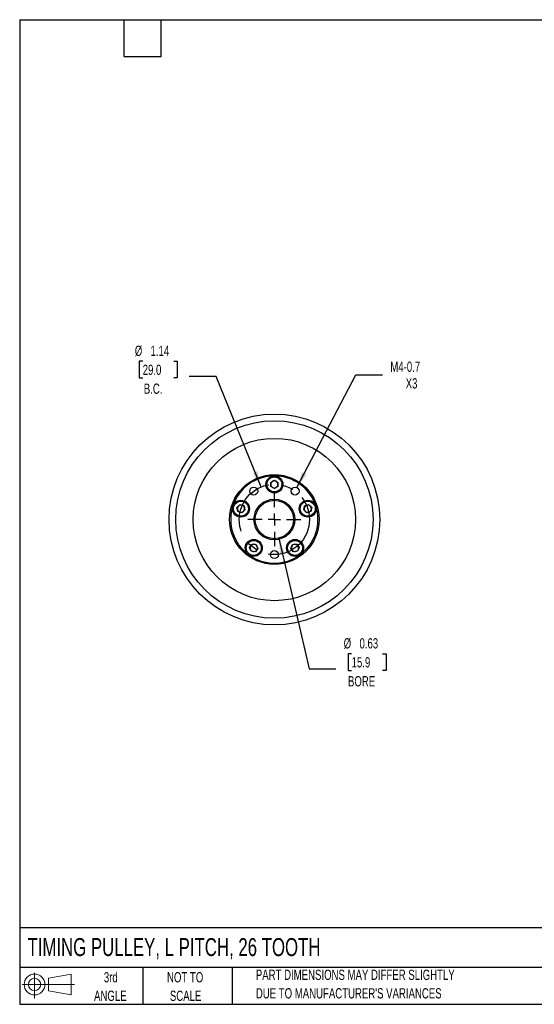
# Model space of a CAD drawing. Header units: inches. Extents: x 0.5 to 21.5, y 0.5 to 16.5.
# Tile 1 of 5: x 0.5 to 8.9, y 0.5 to 16.5. Entities that reach past the tile are written whole.
import ezdxf

# ---------------------------------------------------------------- set-up
doc = ezdxf.new("R2010")
doc.units = ezdxf.units.IN
doc.header["$LTSCALE"] = 2
doc.header["$MEASUREMENT"] = 0
doc.linetypes.add('CENTERX2', pattern=[0.8, 0.5, -0.1, 0.1, -0.1])
doc.layers.add('CENTER', color=40, linetype='CENTERX2')
doc.layers.add('SLD-DEFPOINTS', color=7, linetype='Continuous')
doc.layers.add('DIMENSIONS', color=140, linetype='Continuous', lineweight=25)
doc.layers.add('TEXT', color=140, linetype='Continuous', lineweight=25)
doc.styles.add('SLDTEXTSTYLE0', font='TXT', dxfattribs={"width": 0.7})
doc.dimstyles.new('SLDDIMSTYLE1', dxfattribs={"dimtxt": 0.169922, "dimasz": 0.26, "dimexe": 0, "dimexo": 0.0625, "dimgap": 0.04248, "dimtad": 0, "dimtih": 1, "dimtoh": 1, "dimrnd": 1e-09, "dimzin": 12, "dimdsep": 46, "dimtxsty": 'SLDTEXTSTYLE0', "dimsah": 1, "dimcen": 0, "dimadec": 0, "dimazin": 3, "dimtfac": 1, "dimtofl": 0, "dimtmove": 0, "dimatfit": 3, "dimfxl": 0, "dimfrac": 2, "dimtolj": 1, "dimtzin": 12, "dimarcsym": 0})
doc.dimstyles.new('SLDDIMSTYLE2', dxfattribs={"dimtxt": 0.169922, "dimasz": 0.26, "dimexe": 0, "dimexo": 0.0625, "dimgap": 0.04248, "dimtad": 0, "dimtih": 1, "dimtoh": 1, "dimrnd": 1e-09, "dimdsep": 46, "dimtxsty": 'SLDTEXTSTYLE0', "dimsah": 1, "dimcen": 0, "dimadec": 0, "dimazin": 2, "dimtfac": 1, "dimtofl": 0, "dimtmove": 0, "dimatfit": 3, "dimfxl": 0, "dimfrac": 2, "dimtolj": 1, "dimtzin": 12, "dimarcsym": 0})
doc.dimstyles.new('SLDDIMSTYLE3', dxfattribs={"dimtxt": 0.169922, "dimasz": 0.26, "dimexe": 0, "dimexo": 0.0625, "dimgap": 0.04248, "dimtad": 0, "dimtih": 1, "dimtoh": 1, "dimrnd": 1e-09, "dimzin": 12, "dimdsep": 46, "dimtxsty": 'SLDTEXTSTYLE0', "dimsah": 1, "dimcen": 0, "dimadec": 0, "dimazin": 3, "dimtfac": 1, "dimtofl": 0, "dimtmove": 0, "dimatfit": 3, "dimfxl": 0, "dimfrac": 2, "dimtolj": 1, "dimtzin": 12, "dimarcsym": 0})

# ---------------------------------------------------------------- blocks, each defined once
blk = doc.blocks.new('Block11')
at = {"color": 7, "linetype": 'Continuous', "lineweight": 18}
for p, q in [((0.204, 0.418), (0.204, 0)), ((0.431, 0.328), (0.801, 0.396)), ((0.431, 0.126), (0.431, 0.328)), ((0.801, 0.396), (0.801, 0.058)), ((0, 0.227), (0.856, 0.227)), ((0.431, 0.126), (0.801, 0.058))]:
    blk.add_line(p, q, dxfattribs=at)
for radius in [0.169, 0.101]:
    blk.add_circle((0.204, 0.227), radius, dxfattribs=at)
blk = doc.blocks.new('Block12')
at = {"layer": 'SLD-DEFPOINTS'}
blk.add_blockref('Block11', (0, 0), dxfattribs=at)
blk = doc.blocks.new('_D_1')
at = {"layer": 'DIMENSIONS'}
for p, q in [((2.5, 10.95), (2.443, 10.95)), ((2.443, 10.95), (2.443, 10.68)), ((3.005, 10.95), (3.062, 10.95)), ((3.062, 10.95), (3.062, 10.68)), ((2.443, 10.68), (2.5, 10.68)), ((3.062, 10.68), (3.005, 10.68)), ((3.696, 10.704), (3.258, 10.704)), ((4.426, 8.906), (3.696, 10.704))]:
    blk.add_line(p, q, dxfattribs=at)
blk.add_solid([(4.426, 8.906), (4.365, 9.162), (4.291, 9.132)], dxfattribs=at)
at = {"layer": 'DIMENSIONS', "char_height": 0.1667, "attachment_point": 1, "style": 'SLDTEXTSTYLE0'}
for s, insert in [('%%c', (2.372, 11.203)), ('1.14', (2.628, 11.203)), ('29.0', (2.5, 10.895)), ('B.C.', (2.518, 10.587))]:
    blk.add_mtext(s, dxfattribs=dict(at, insert=insert))
blk = doc.blocks.new('_D_2')
at = {"layer": 'DIMENSIONS'}
for p, q in [((4.712, 8.073), (5.206, 5.95)), ((5.897, 6.196), (5.839, 6.196)), ((5.839, 6.196), (5.839, 5.926)), ((6.401, 6.196), (6.459, 6.196)), ((6.459, 6.196), (6.459, 5.926)), ((5.206, 5.95), (5.643, 5.95)), ((5.839, 5.926), (5.897, 5.926)), ((6.459, 5.926), (6.401, 5.926))]:
    blk.add_line(p, q, dxfattribs=at)
blk.add_solid([(4.712, 8.073), (4.732, 7.811), (4.81, 7.829)], dxfattribs=at)
at = {"layer": 'DIMENSIONS', "char_height": 0.1667, "attachment_point": 1, "style": 'SLDTEXTSTYLE0'}
for s, insert in [('%%c', (5.768, 6.449)), ('0.63', (6.025, 6.449)), ('15.9', (5.897, 6.141)), ('BORE', (5.838, 5.833))]:
    blk.add_mtext(s, dxfattribs=dict(at, insert=insert))
blk = doc.blocks.new('_D_3')
at = {"layer": 'DIMENSIONS'}
for p, q in [((5.007, 8.897), (5.963, 10.729)), ((5.963, 10.729), (6.401, 10.729))]:
    blk.add_line(p, q, dxfattribs=at)
blk.add_solid([(5.007, 8.897), (5.163, 9.109), (5.092, 9.146)], dxfattribs=at)
at = {"layer": 'DIMENSIONS', "char_height": 0.1667, "attachment_point": 1, "style": 'SLDTEXTSTYLE0'}
for s, insert in [('M4-0.7', (6.526, 10.944)), ('X3', (6.776, 10.674))]:
    blk.add_mtext(s, dxfattribs=dict(at, insert=insert))
blk = doc.blocks.new('SW_CENTERMARKSYMBOL_0')
at = {"layer": 'CENTER', "color": 0}
for p, q in [((0, 0.2), (0, 0.432)), ((-0.2, 0), (-0.432, 0)), ((0, 0), (-0.1, 0)), ((0, 0), (0, 0.1)), ((0, 0), (0, -0.1)), ((0, 0), (0.1, 0)), ((0.2, 0), (0.432, 0)), ((0, -0.2), (0, -0.432))]:
    blk.add_line(p, q, dxfattribs=at)

msp = doc.modelspace()

# ---------------------------------------------------------------- linework, layer by layer
for p, q in [((4.582, 8.982), (4.641, 9.017)), ((4.582, 8.914), (4.582, 8.982)), ((4.641, 9.017), (4.7, 8.982)), ((4.7, 8.982), (4.7, 8.914)), ((4.641, 8.88), (4.582, 8.914)), ((4.7, 8.914), (4.641, 8.88)), ((4.033, 8.575), (4.084, 8.621)), ((4.048, 8.508), (4.033, 8.575)), ((4.112, 8.487), (4.048, 8.508)), ((4.084, 8.621), (4.149, 8.6)), ((4.163, 8.533), (4.112, 8.487)), ((4.149, 8.6), (4.163, 8.533)), ((5.119, 8.533), (5.133, 8.6)), ((5.17, 8.487), (5.119, 8.533)), ((5.133, 8.6), (5.198, 8.621)), ((5.235, 8.508), (5.17, 8.487)), ((5.198, 8.621), (5.249, 8.575)), ((5.249, 8.575), (5.235, 8.508)), ((4.238, 7.923), (4.278, 7.978)), ((4.266, 7.861), (4.238, 7.923)), ((4.333, 7.853), (4.266, 7.861)), ((4.278, 7.978), (4.346, 7.971)), ((4.373, 7.909), (4.333, 7.853)), ((4.346, 7.971), (4.373, 7.909)), ((4.909, 7.909), (4.937, 7.971)), ((4.949, 7.853), (4.909, 7.909)), ((4.937, 7.971), (5.004, 7.978)), ((5.017, 7.861), (4.949, 7.853)), ((5.004, 7.978), (5.045, 7.923)), ((5.045, 7.923), (5.017, 7.861))]:
    msp.add_line(p, q)
for centre, radius in [((4.641, 8.378), 1.713), ((4.641, 8.378), 1.604), ((4.641, 8.378), 1.319), ((4.641, 8.378), 0.728), ((4.641, 8.948), 0.138), ((4.641, 8.948), 0.122), ((4.306, 8.839), 0.065), ((4.977, 8.839), 0.065), ((4.098, 8.554), 0.138), ((4.098, 8.554), 0.122), ((4.641, 8.378), 0.332), ((4.641, 8.378), 0.312), ((5.184, 8.554), 0.138), ((5.184, 8.554), 0.122), ((4.306, 7.916), 0.138), ((4.306, 7.916), 0.122), ((4.977, 7.916), 0.138), ((4.977, 7.916), 0.122), ((4.641, 7.807), 0.065)]:
    msp.add_circle(centre, radius)
for centre, radius, start, end in [((4.641, 8.378), 0.709, 90, 162), ((4.641, 8.948), 0.0591, 120, 180), ((4.641, 8.948), 0.0591, 60, 120), ((4.641, 8.378), 0.709, 18, 90), ((4.641, 8.948), 0.0591, 0, 60), ((4.641, 8.948), 0.0591, 180, 240), ((4.641, 8.948), 0.0591, 240, 300), ((4.641, 8.948), 0.0591, 300, 0), ((4.641, 8.378), 0.709, 162, 234), ((4.098, 8.554), 0.0591, 132, 192), ((4.098, 8.554), 0.0591, 192, 252), ((4.098, 8.554), 0.0591, 72, 132), ((4.098, 8.554), 0.0591, 252, 312), ((4.098, 8.554), 0.0591, 12, 72), ((4.098, 8.554), 0.0591, 312, 12), ((4.641, 8.378), 0.709, 306, 18), ((5.184, 8.554), 0.0591, 168, 228), ((5.184, 8.554), 0.0591, 108, 168), ((5.184, 8.554), 0.0591, 228, 288), ((5.184, 8.554), 0.0591, 48, 108), ((5.184, 8.554), 0.0591, 288, 348), ((5.184, 8.554), 0.0591, 348, 48), ((4.306, 7.916), 0.0591, 144, 204), ((4.306, 7.916), 0.0591, 204, 264), ((4.306, 7.916), 0.0591, 84, 144), ((4.306, 7.916), 0.0591, 264, 324), ((4.306, 7.916), 0.0591, 24, 84), ((4.306, 7.916), 0.0591, 324, 24), ((4.977, 7.916), 0.0591, 156, 216), ((4.977, 7.916), 0.0591, 96, 156), ((4.977, 7.916), 0.0591, 216, 276), ((4.977, 7.916), 0.0591, 36, 96), ((4.977, 7.916), 0.0591, 276, 336), ((4.977, 7.916), 0.0591, 336, 36), ((4.641, 8.378), 0.709, 234, 306)]:
    msp.add_arc(centre, radius, start, end)
at = {"layer": 'CENTER', "linetype": 'CENTERX2'}
msp.add_circle((4.641, 8.378), 0.571, dxfattribs=at)
at = {"layer": 'TEXT'}
for p, q in [((0.5, 16.5), (21.5, 16.5)), ((0.5, 16.5), (0.5, 0.5)), ((2.2, 15.9), (2.2, 16.5)), ((2.8, 15.9), (2.8, 16.5)), ((2.2, 15.9), (2.8, 15.9)), ((21.5, 1.742), (0.5, 1.742)), ((21.5, 1.1), (0.5, 1.1)), ((2.5, 1.1), (2.5, 0.5)), ((3.954, 1.1), (3.954, 0.5)), ((0.5, 0.5), (21.5, 0.5))]:
    msp.add_line(p, q, dxfattribs=at)

# ---------------------------------------------------------------- block references
at = {"layer": 'CENTER'}
msp.add_blockref('SW_CENTERMARKSYMBOL_0', (4.641, 8.378), dxfattribs=at)
at = {"layer": 'SLD-DEFPOINTS'}
msp.add_blockref('Block12', (0.538, 0.595), dxfattribs=at)

# ---------------------------------------------------------------- texts
at = {"layer": 'TEXT', "style": 'SLDTEXTSTYLE0'}
for s, insert, char_height, attachment_point in [('TIMING PULLEY, L PITCH, 26 TOOTH', (0.627, 1.576), 0.29167, 1), ('3rd', (1.981, 1.023), 0.1667, 2), ('NOT TO', (3.19, 1.023), 0.1667, 2), ('PART DIMENSIONS MAY DIFFER SLIGHTLY', (4.34, 1.063), 0.16667, 1), ('ANGLE', (1.974, 0.722), 0.1667, 2), ('SCALE', (3.198, 0.722), 0.1667, 2), ("DUE TO MANUFACTURER'S VARIANCES", (4.34, 0.762), 0.16667, 1)]:
    msp.add_mtext(s, dxfattribs=dict(at, insert=insert, char_height=char_height, attachment_point=attachment_point))

# ---------------------------------------------------------------- dimensions: what is measured, and where the dimension line sits
at = {"layer": 'DIMENSIONS'}
for p1, p2, text, dimstyle, picture, middle in [((4.856, 7.849), (4.426, 8.906), '<>\\PB.C.', 'SLDDIMSTYLE1', '_D_1', (2.752, 10.791)), ((4.57044294, 8.68190801), (4.71198917, 8.07314725), '<>\\PBORE', 'SLDDIMSTYLE2', '_D_2', (6.14897858, 6.03747929))]:
    dim = msp.add_diameter_dim_2p(p1=p1, p2=p2, text=text, dimstyle=dimstyle, dxfattribs=at)
    dim.commit()
    dim.dimension.update_dxf_attribs({"geometry": picture, "text_midpoint": middle, "dimtype": 163})
dim = msp.add_diameter_dim_2p(p1=(4.947, 8.782), p2=(5.007, 8.897), text='M4-0.7\\PX3', dimstyle='SLDDIMSTYLE3', override={"dimpost": '<>'}, dxfattribs=at)
dim.commit()
dim.dimension.update_dxf_attribs({"geometry": '_D_3', "text_midpoint": (6.922, 10.729), "dimtype": 163})

doc.saveas('drawing.dxf')
